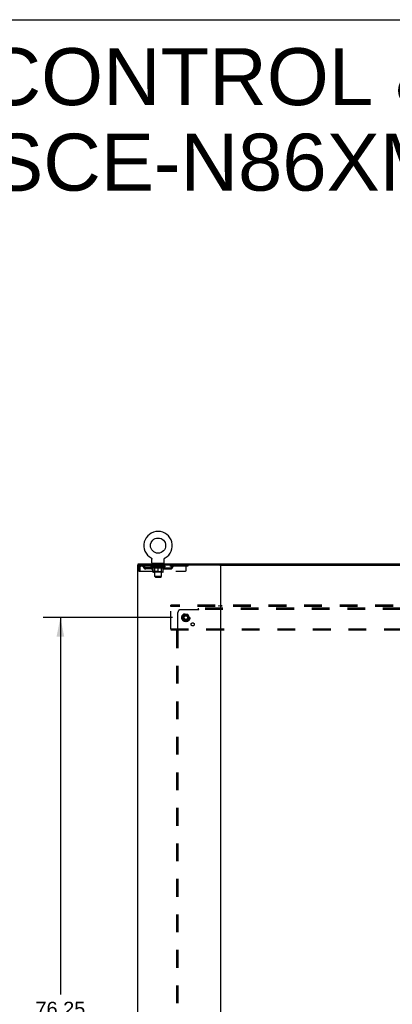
# Model space of a CAD drawing. Header units: inches. Extents: x 0 to 293, y 0 to 190.
# Tile 67 of 68: x 199 to 233, y 100 to 190. Entities that reach past the tile are written whole.
import ezdxf

# ---------------------------------------------------------------- set-up
doc = ezdxf.new("R2010")
doc.units = ezdxf.units.IN
doc.header["$LTSCALE"] = 16.12069
doc.header["$MEASUREMENT"] = 0
doc.linetypes.add('DOT', pattern=[0.2, 0.1, -0.1])
doc.linetypes.add('HIDDEN', pattern=[0.2, 0.1, -0.1])
doc.layers.get('0').update_dxf_attribs({"linetype": 'CONTINUOUS'})
for name, color, linetype in [('DEFAULT_2', 8, 'HIDDEN'), ('DIMENSIONS', 7, 'CONTINUOUS'), ('SUBPANEL', 7, 'CONTINUOUS')]:
    doc.layers.add(name, color=color, linetype=linetype)
doc.styles.get("Standard").update_dxf_attribs({"font": 'arial.ttf'})
doc.dimstyles.new('DIMSTYLE_1', dxfattribs={"dimtxt": 1.293103, "dimasz": 1.724138, "dimexe": 0.09, "dimexo": 0.07, "dimgap": 0.0375, "dimtad": 0, "dimtih": 1, "dimtoh": 1, "dimzin": 4, "dimdsep": 46, "dimtxsty": 'Standard', "dimblk": '_FILLED', "dimblk1": '_FILLED', "dimblk2": '_FILLED', "dimcen": 0.09, "dimadec": 3, "dimazin": 1, "dimtfac": 1, "dimtdec": 3, "dimtofl": 0, "dimtmove": 0, "dimatfit": 3, "dimldrblk": '_FILLED', "dimfxl": 0, "dimtolj": 1, "dimtzin": 4, "dimarcsym": 0})

# ---------------------------------------------------------------- blocks, each defined once
blk = doc.blocks.new('_FILLED')
at = {"color": 0, "linetype": 'ByBlock'}
blk.add_solid([(0, 0), (-1, 0.2), (-1, -0.2)], dxfattribs=at)
blk = doc.blocks.new('*D4')
at = {"layer": 'DIMENSIONS', "color": 2, "linetype": 'Continuous'}
for p, q in [((213.031, 135.384), (201.31, 135.384)), ((202.861, 135.384), (202.861, 101.16)), ((202.861, 59.134), (202.861, 98.574)), ((213.031, 59.134), (201.31, 59.134))]:
    blk.add_line(p, q, dxfattribs=at)
at = {"layer": 'DIMENSIONS', "color": 2, "linetype": 'Continuous', "xscale": 1.724137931, "yscale": 1.724137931, "zscale": 1.724137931}
for p, rotation in [((202.861, 135.384), 90), ((202.861, 59.134), 270)]:
    blk.add_blockref('_FILLED', p, dxfattribs=dict(at, rotation=rotation))
at = {"layer": 'DIMENSIONS', "color": 2, "linetype": 'Continuous', "insert": (202.861, 100.514), "char_height": 1.2931, "width": 4.51865, "attachment_point": 2, "line_spacing_factor": 0.9}
blk.add_mtext('76.25', dxfattribs=at)

msp = doc.modelspace()

# ---------------------------------------------------------------- linework, layer by layer
at = {"color": 7, "linetype": 'Continuous'}
for p, q in [((0, 189.655), (293.103, 189.655)), ((211.082, 140.797), (211.082, 140.797)), ((211.082, 140.797), (211.086, 140.795)), ((211.085, 140.796), (211.083, 140.797)), ((211.086, 140.795), (211.091, 140.792)), ((211.091, 140.792), (211.095, 140.789)), ((211.095, 140.789), (211.099, 140.786)), ((211.099, 140.786), (211.103, 140.783)), ((211.103, 140.783), (211.107, 140.78)), ((211.107, 140.78), (211.11, 140.776)), ((211.11, 140.776), (211.114, 140.773)), ((211.114, 140.773), (211.118, 140.769)), ((211.117, 140.769), (211.121, 140.765)), ((211.121, 140.765), (211.124, 140.761)), ((211.124, 140.761), (211.127, 140.757)), ((211.127, 140.757), (211.13, 140.753)), ((211.13, 140.753), (211.133, 140.749)), ((211.133, 140.749), (211.135, 140.744)), ((211.135, 140.744), (211.138, 140.74)), ((211.138, 140.74), (211.14, 140.735)), ((211.14, 140.735), (211.142, 140.731)), ((211.142, 140.731), (211.144, 140.726)), ((211.144, 140.726), (211.146, 140.721)), ((211.146, 140.721), (211.148, 140.717)), ((211.148, 140.717), (211.149, 140.712)), ((211.149, 140.712), (211.151, 140.707)), ((211.151, 140.707), (211.152, 140.702)), ((211.152, 140.702), (211.153, 140.697)), ((211.153, 140.697), (211.153, 140.692)), ((211.155, 140.677), (211.155, 140.672)), ((211.155, 140.358), (211.155, 140.672)), ((212.28, 140.358), (212.28, 140.672)), ((212.281, 140.692), (212.282, 140.697)), ((212.281, 140.687), (212.281, 140.692)), ((212.282, 140.697), (212.283, 140.702)), ((212.283, 140.702), (212.284, 140.707)), ((212.284, 140.707), (212.285, 140.712)), ((212.285, 140.712), (212.287, 140.717)), ((212.287, 140.717), (212.288, 140.721)), ((212.288, 140.721), (212.29, 140.726)), ((212.29, 140.726), (212.292, 140.731)), ((212.292, 140.731), (212.294, 140.735)), ((212.294, 140.735), (212.297, 140.74)), ((212.297, 140.74), (212.299, 140.744)), ((212.299, 140.744), (212.302, 140.749)), ((212.302, 140.749), (212.305, 140.753)), ((212.305, 140.753), (212.308, 140.757)), ((212.307, 140.757), (212.311, 140.761)), ((212.311, 140.761), (212.314, 140.765)), ((212.314, 140.765), (212.317, 140.769)), ((212.317, 140.769), (212.321, 140.773)), ((212.321, 140.773), (212.324, 140.776)), ((212.324, 140.776), (212.328, 140.78)), ((212.328, 140.78), (212.332, 140.783)), ((212.332, 140.783), (212.336, 140.786)), ((212.336, 140.786), (212.34, 140.789)), ((212.34, 140.789), (212.344, 140.792)), ((212.344, 140.792), (212.348, 140.795)), ((212.344, 140.792), (212.345, 140.793)), ((212.348, 140.795), (212.353, 140.797)), ((212.351, 140.797), (212.35, 140.796)), ((212.353, 140.797), (212.353, 140.797)), ((209.915, 140.155), (209.915, 140.259)), ((211.217, 140.289), (211.217, 140.259)), ((212.217, 140.289), (211.217, 140.289)), ((212.217, 140.289), (212.217, 140.259)), ((217.304, 140.155), (280.172, 140.155))]:
    msp.add_line(p, q, dxfattribs=at)
at = {"color": 3, "linetype": 'Continuous'}
for p, q in [((209.863, 140.155), (209.863, 54.363)), ((217.304, 140.155), (209.863, 140.155)), ((209.915, 140.259), (287.561, 140.259)), ((217.363, 140.155), (217.363, 54.363))]:
    msp.add_line(p, q, dxfattribs=at)
at = {"color": 7, "linetype": 'Continuous'}
for points in [[(211.153, 140.692), (211.154, 140.687), (211.155, 140.682), (211.155, 140.677)], [(212.28, 140.672), (212.28, 140.677), (212.28, 140.682), (212.281, 140.687)], [(212.28, 140.672), (212.28, 140.677), (212.28, 140.682)]]:
    msp.add_lwpolyline(points, dxfattribs=at)
msp.add_circle((211.717, 141.917), 0.688, dxfattribs=at)
for centre, radius, start, end in [((211.717, 141.917), 1.288, 299.50527, 240.49473), ((211.224, 140.358), 0.069, 180, 265), ((212.211, 140.358), 0.069, 275, 360)]:
    msp.add_arc(centre, radius, start, end, dxfattribs=at)
at = {"layer": 'DEFAULT_2', "color": 8, "linetype": 'HIDDEN'}
for p, q in [((211.089, 140.793), (211.091, 140.792)), ((209.967, 139.988), (209.967, 139.593)), ((209.967, 139.988), (210.071, 139.988)), ((209.967, 139.593), (210.071, 139.593)), ((210.071, 139.988), (210.071, 139.593)), ((210.101, 139.593), (210.101, 139.988)), ((210.101, 139.593), (214.155, 139.593)), ((210.134, 140.155), (210.134, 140.051)), ((214.405, 140.051), (210.134, 140.051)), ((210.603, 139.8), (210.603, 139.904)), ((211.086, 139.904), (210.603, 139.904)), ((211.086, 139.8), (210.603, 139.8)), ((210.853, 139.8), (210.853, 139.904)), ((211.084, 140.004), (211.084, 140.051)), ((211.243, 139.893), (211.084, 140.004)), ((212.351, 140.004), (211.084, 140.004)), ((211.094, 140.045), (211.094, 140.051)), ((211.102, 140.041), (211.102, 140.045)), ((211.102, 140.041), (212.332, 140.041)), ((211.111, 140.041), (211.111, 140.045)), ((211.112, 140.041), (211.112, 140.045)), ((211.122, 140.045), (211.122, 140.051)), ((211.139, 140.041), (211.139, 140.045)), ((211.14, 140.041), (211.14, 140.045)), ((211.169, 140.045), (211.169, 140.051)), ((211.183, 140.041), (211.183, 140.045)), ((211.186, 140.041), (211.186, 140.045)), ((211.39, 140.044), (211.189, 140.044)), ((211.232, 140.045), (211.232, 140.051)), ((211.234, 140.041), (211.234, 140.044)), ((211.234, 140.041), (211.234, 140.044)), ((211.237, 140.041), (211.237, 140.044)), ((211.243, 139.893), (211.254, 139.893)), ((211.244, 140.041), (211.244, 140.045)), ((211.245, 140.041), (211.245, 140.044)), ((211.248, 140.041), (211.248, 140.045)), ((211.251, 140.041), (211.251, 140.045)), ((211.254, 139.53), (211.254, 139.936)), ((211.256, 140.041), (211.256, 140.044)), ((211.27, 140.041), (211.27, 140.044)), ((211.28, 140.051), (211.28, 140.155)), ((211.288, 140.041), (211.288, 140.047)), ((211.288, 140.041), (211.288, 140.044)), ((212.144, 139.493), (211.291, 139.493)), ((211.309, 140.041), (211.309, 140.044)), ((211.31, 140.045), (211.31, 140.051)), ((211.314, 140.289), (211.314, 140.259)), ((211.32, 140.041), (211.32, 140.045)), ((211.324, 140.041), (211.324, 140.045)), ((211.333, 140.041), (211.333, 140.044)), ((211.345, 140.041), (211.345, 140.048)), ((211.352, 140.199), (211.352, 140.279)), ((211.36, 140.041), (211.36, 140.044)), ((211.422, 140.189), (211.362, 140.189)), ((211.363, 140.041), (211.363, 140.044)), ((211.405, 139.533), (211.365, 139.493)), ((211.39, 140.041), (211.39, 140.044)), ((211.457, 140.044), (211.395, 140.044)), ((211.396, 139.893), (211.576, 139.893)), ((211.401, 140.045), (211.401, 140.051)), ((211.405, 139.533), (211.405, 140.001)), ((212.03, 139.533), (211.405, 139.533)), ((211.408, 140.041), (211.408, 140.045)), ((211.412, 140.041), (211.412, 140.045)), ((211.417, 139.108), (211.417, 140.179)), ((211.418, 140.041), (211.418, 140.05)), ((211.422, 140.041), (211.422, 140.044)), ((211.433, 140.041), (211.433, 140.044)), ((211.457, 140.041), (211.457, 140.044)), ((211.532, 140.044), (211.473, 140.044)), ((211.493, 140.041), (211.493, 140.044)), ((211.501, 140.045), (211.501, 140.051)), ((211.504, 140.041), (211.504, 140.045)), ((211.507, 140.041), (211.507, 140.051)), ((211.51, 140.041), (211.51, 140.045)), ((211.517, 140.041), (211.517, 140.045)), ((211.532, 140.041), (211.532, 140.044)), ((211.613, 140.044), (211.558, 140.044)), ((211.571, 140.041), (211.571, 140.044)), ((211.603, 140.044), (211.68, 140.049)), ((211.607, 140.045), (211.607, 140.051)), ((211.608, 140.051), (211.607, 140.051)), ((211.608, 140.045), (211.608, 140.051)), ((211.608, 140.041), (211.608, 140.045)), ((211.612, 140.041), (211.612, 140.045)), ((211.613, 140.041), (211.613, 140.045)), ((211.613, 140.041), (211.613, 140.044)), ((211.648, 140.044), (211.713, 140.044)), ((211.654, 140.041), (211.654, 140.044)), ((211.659, 140.044), (211.659, 140.048)), ((211.68, 140.044), (211.68, 140.049)), ((211.697, 140.041), (211.697, 140.044)), ((211.715, 140.045), (211.715, 140.045)), ((211.715, 140.041), (211.715, 140.045)), ((211.715, 140.041), (211.715, 140.045)), ((211.717, 140.045), (211.717, 140.051)), ((211.717, 140.051), (211.832, 140.044)), ((211.717, 139.493), (211.717, 139.937)), ((211.72, 140.041), (211.72, 140.045)), ((211.72, 140.041), (211.72, 140.045)), ((211.72, 140.045), (211.72, 140.045)), ((211.738, 140.041), (211.738, 140.044)), ((211.738, 140.044), (211.786, 140.044)), ((211.781, 140.041), (211.781, 140.044)), ((211.821, 140.041), (211.821, 140.045)), ((211.822, 140.041), (211.822, 140.044)), ((211.822, 140.044), (211.876, 140.044)), ((211.823, 140.041), (211.823, 140.045)), ((211.827, 140.045), (211.827, 140.051)), ((211.827, 140.045), (211.827, 140.051)), ((211.827, 140.051), (211.827, 140.051)), ((211.827, 140.041), (211.827, 140.045)), ((211.859, 139.893), (212.038, 139.893)), ((211.863, 140.041), (211.863, 140.044)), ((211.902, 140.041), (211.902, 140.044)), ((211.902, 140.044), (211.962, 140.044)), ((211.918, 140.041), (211.918, 140.045)), ((211.925, 140.041), (211.925, 140.045)), ((211.928, 140.041), (211.928, 140.051)), ((211.93, 140.041), (211.93, 140.045)), ((211.934, 140.045), (211.934, 140.051)), ((211.941, 140.041), (211.941, 140.044)), ((211.977, 140.041), (211.977, 140.044)), ((211.977, 140.044), (212.039, 140.044)), ((212.001, 140.041), (212.001, 140.044)), ((212.072, 140.189), (212.012, 140.189)), ((212.012, 140.041), (212.012, 140.044)), ((212.016, 140.041), (212.016, 140.05)), ((212.017, 139.108), (212.017, 140.179)), ((212.022, 140.041), (212.022, 140.045)), ((212.027, 140.041), (212.027, 140.045)), ((212.03, 139.533), (212.03, 140.001)), ((212.03, 139.533), (212.07, 139.493)), ((212.034, 140.045), (212.034, 140.051)), ((212.044, 140.041), (212.044, 140.044)), ((212.044, 140.044), (212.246, 140.044)), ((212.071, 140.041), (212.071, 140.044)), ((212.075, 140.041), (212.075, 140.044)), ((212.082, 140.199), (212.082, 140.279)), ((212.09, 140.041), (212.09, 140.048)), ((212.101, 140.041), (212.101, 140.044)), ((212.111, 140.041), (212.111, 140.045)), ((212.115, 140.041), (212.115, 140.045)), ((212.12, 140.289), (212.12, 140.259)), ((212.124, 140.045), (212.124, 140.051)), ((212.126, 140.041), (212.126, 140.044)), ((212.146, 140.041), (212.146, 140.047)), ((212.147, 140.041), (212.147, 140.044)), ((212.155, 140.051), (212.155, 140.155)), ((212.165, 140.041), (212.165, 140.044)), ((212.179, 140.041), (212.179, 140.044)), ((212.181, 139.53), (212.181, 139.936)), ((212.181, 139.893), (212.191, 139.893)), ((212.183, 140.041), (212.183, 140.045)), ((212.187, 140.041), (212.187, 140.045)), ((212.19, 140.041), (212.19, 140.045)), ((212.19, 140.041), (212.19, 140.044)), ((212.191, 139.893), (212.351, 140.004)), ((212.197, 140.041), (212.197, 140.044)), ((212.2, 140.041), (212.2, 140.044)), ((212.201, 140.041), (212.201, 140.044)), ((212.202, 140.045), (212.202, 140.051)), ((212.249, 140.041), (212.249, 140.045)), ((212.251, 140.041), (212.251, 140.045)), ((212.266, 140.045), (212.266, 140.051)), ((212.294, 140.041), (212.294, 140.045)), ((212.296, 140.041), (212.296, 140.045)), ((212.312, 140.045), (212.312, 140.051)), ((212.323, 140.041), (212.323, 140.045)), ((212.323, 140.041), (212.323, 140.045)), ((212.332, 140.041), (212.332, 140.045)), ((212.341, 140.045), (212.341, 140.051)), ((212.349, 139.904), (212.832, 139.904)), ((212.349, 139.8), (212.832, 139.8)), ((212.351, 140.004), (212.351, 140.051)), ((212.582, 139.8), (212.582, 139.904)), ((212.832, 139.8), (212.832, 139.904)), ((213.305, 140.155), (213.305, 140.051)), ((214.28, 139.718), (214.28, 140.155)), ((214.405, 140.155), (214.405, 140.051)), ((211.486, 139.039), (211.417, 139.108)), ((212.017, 139.108), (211.417, 139.108)), ((211.486, 139.039), (211.948, 139.039)), ((211.948, 139.039), (212.017, 139.108)), ((212.863, 136.405), (212.863, 136.509)), ((284.613, 136.509), (212.863, 136.509)), ((212.863, 134.363), (212.863, 136.405)), ((284.613, 136.405), (212.863, 136.405)), ((217.213, 136.509), (217.213, 136.405)), ((217.513, 136.405), (217.513, 136.509)), ((214.075, 135.657), (213.921, 135.389)), ((213.921, 135.379), (214.075, 135.112)), ((214.393, 135.662), (214.084, 135.662)), ((214.393, 135.107), (214.084, 135.107)), ((214.556, 135.389), (214.401, 135.657)), ((214.401, 135.112), (214.556, 135.379)), ((212.863, 134.363), (212.863, 134.259)), ((212.863, 134.363), (284.613, 134.363)), ((212.863, 134.259), (284.613, 134.259)), ((217.213, 134.363), (217.213, 134.259)), ((217.513, 134.363), (217.513, 134.259))]:
    msp.add_line(p, q, dxfattribs=at)
for points in [[(210.134, 140.155), (210.132, 140.154), (210.13, 140.151), (210.127, 140.146), (210.125, 140.139), (210.123, 140.13), (210.12, 140.119), (210.118, 140.106), (210.115, 140.092), (210.113, 140.077), (210.111, 140.061), (210.108, 140.043), (210.106, 140.025), (210.104, 140.007), (210.101, 139.988)], [(210.134, 140.051), (210.132, 140.051), (210.13, 140.05), (210.127, 140.048), (210.125, 140.045), (210.123, 140.042), (210.12, 140.037), (210.118, 140.033), (210.115, 140.027), (210.113, 140.022), (210.111, 140.016), (210.108, 140.009), (210.106, 140.002), (210.101, 139.988)], [(211.404, 139.893), (211.379, 139.897), (211.354, 139.903), (211.33, 139.91), (211.305, 139.918), (211.279, 139.926), (211.254, 139.936)], [(211.254, 139.935), (211.278, 139.926), (211.302, 139.917), (211.326, 139.91), (211.35, 139.903), (211.373, 139.898), (211.396, 139.893)], [(211.717, 139.937), (211.691, 139.927), (211.666, 139.918), (211.641, 139.91), (211.616, 139.903), (211.591, 139.897), (211.566, 139.893)], [(211.576, 139.893), (211.599, 139.898), (211.623, 139.903), (211.646, 139.91), (211.669, 139.917), (211.693, 139.926), (211.717, 139.935)], [(211.868, 139.893), (211.843, 139.897), (211.819, 139.903), (211.794, 139.91), (211.769, 139.918), (211.743, 139.927), (211.717, 139.937)], [(211.717, 139.935), (211.742, 139.926), (211.766, 139.917), (211.789, 139.91), (211.812, 139.903), (211.836, 139.897), (211.859, 139.893)], [(212.181, 139.936), (212.155, 139.926), (212.13, 139.917), (212.105, 139.91), (212.08, 139.903), (212.055, 139.897), (212.031, 139.893)], [(212.038, 139.893), (212.062, 139.898), (212.085, 139.903), (212.109, 139.91), (212.133, 139.917), (212.157, 139.926), (212.181, 139.935)]]:
    msp.add_lwpolyline(points, dxfattribs=at)
for radius in [0.372, 0.356, 0.312, 0.204, 0.188, 0.183, 0.165]:
    msp.add_circle((214.238, 135.384), radius, dxfattribs=at)
at = {"layer": 'DEFAULT_2', "color": 8, "linetype": 'DOT'}
msp.add_circle((214.238, 135.384), 0.17, dxfattribs=at)
at = {"layer": 'DEFAULT_2', "color": 8, "linetype": 'HIDDEN'}
for centre, radius, start, end in [((210.134, 139.988), 0.167, 90, 180), ((210.134, 139.988), 0.063, 90, 180), ((210.314, 139.988), 0.167, 8.07163, 90), ((210.314, 139.989), 0.0625, 7.98631, 90), ((210.603, 140.029), 0.229, 187.98631, 270), ((210.603, 140.029), 0.125, 188.07163, 270), ((211.086, 140.029), 0.125, 270, 351.92837), ((211.086, 140.029), 0.229, 270, 352.01369), ((211.375, 139.988), 0.167, 90, 171.92837), ((211.224, 140.358), 0.069, 265, 270), ((211.291, 139.53), 0.0371, 180, 270), ((211.374, 139.989), 0.0625, 90, 172.01369), ((211.342, 140.279), 0.01, 0, 90), ((211.362, 140.199), 0.01, 180, 270), ((211.365, 140.001), 0.0398, 0, 90), ((211.407, 140.179), 0.01, 0, 90), ((212.027, 140.179), 0.01, 90, 180), ((212.07, 140.001), 0.0398, 90, 180), ((212.06, 139.988), 0.167, 8.07163, 90), ((212.06, 139.989), 0.0625, 7.98631, 90), ((212.072, 140.199), 0.01, 270, 360), ((212.092, 140.279), 0.01, 90, 180), ((212.349, 140.029), 0.229, 187.98631, 270), ((212.144, 139.53), 0.0371, 270, 360), ((212.211, 140.358), 0.069, 270, 275), ((212.349, 140.029), 0.125, 188.07163, 270), ((212.832, 140.029), 0.125, 270, 351.92837), ((212.832, 140.029), 0.229, 270, 352.01369), ((213.121, 139.988), 0.167, 90, 171.92837), ((213.121, 139.989), 0.0625, 90, 172.01369), ((214.155, 139.718), 0.125, 270, 360), ((213.929, 135.384), 0.01, 150.01268, 209.98829), ((214.084, 135.652), 0.01, 90.01235, 149.98915), ((214.084, 135.117), 0.01, 210.01204, 269.98872), ((214.393, 135.652), 0.01, 30.01204, 89.98872), ((214.393, 135.117), 0.01, 270.01235, 329.98915), ((214.547, 135.384), 0.01, 330.01268, 29.98829)]:
    msp.add_arc(centre, radius, start, end, dxfattribs=at)
for centre, major_axis, ratio, start_param, end_param in [((211.717, 140.051), (0.633, 0.007), 0.05963, 2.96643, 3.140963), ((211.064, 140.039), (0.198, 0), 0.060556, 0.430652, 1.470503), ((211.717, 140.051), (0.633, 0), 0.060556, -3.141593, -2.96706), ((211.064, 140.033), (0.198, 0.002), 0.05963, 1.376596, 1.469874), ((211.717, 140.051), (0.633, 0.013), 0.05688, 2.791345, 2.965878), ((211.04, 140.039), (0.198, 0.002), 0.05963, 0.25549, 1.295341), ((211.108, 140.039), (0.198, -0.002), 0.05963, 0.605815, 1.645666), ((211.717, 140.051), (0.633, -0.007), 0.05963, -2.96643, -2.791898), ((211.108, 140.033), (0.198, 0), 0.060556, 1.551758, 1.645036), ((211.04, 140.033), (0.198, 0.004), 0.05688, 1.20151, 1.294789), ((211.11, 140.035), (0.164, 0.002), 0.05963, 1.065228, 1.614276), ((211.09, 140.035), (0.164, 0.003), 0.05688, 0.890143, 1.43919), ((211.148, 140.035), (0.164, 0), 0.060556, 1.240391, 1.789438), ((211.717, 140.051), (0.633, 0.019), 0.052395, 2.616403, 2.790936), ((211.036, 140.039), (0.198, 0.004), 0.05688, 0.080405, 1.120256), ((211.171, 140.039), (0.198, -0.004), 0.05688, 0.7809, 1.820751), ((211.717, 140.051), (0.633, -0.013), 0.05688, -2.791345, -2.616812), ((211.171, 140.033), (0.198, -0.002), 0.05963, 1.72692, 1.820198), ((211.036, 140.033), (0.198, 0.006), 0.052395, 1.026568, 1.119847), ((211.089, 140.035), (0.164, 0.005), 0.052395, 0.715201, 1.264248), ((211.203, 140.035), (0.164, -0.002), 0.05963, 1.415553, 1.9646), ((211.717, 140.051), (0.633, 0.025), 0.046319, 2.441654, 2.616187), ((211.25, 140.039), (0.198, -0.006), 0.052395, 0.955842, 1.995693), ((211.717, 140.051), (0.633, -0.019), 0.052395, -2.616403, -2.44187), ((211.053, 140.039), (0.198, 0.006), 0.052395, -0.094537, 0.945314), ((211.25, 140.033), (0.198, -0.004), 0.05688, 1.902006, 1.995284), ((211.053, 140.033), (0.198, 0.008), 0.046319, 0.851819, 0.945098), ((211.108, 140.035), (0.164, 0.006), 0.046319, 0.540452, 1.089499), ((211.274, 140.035), (0.164, -0.003), 0.05688, 1.590638, 2.139686), ((211.717, 140.051), (0.633, 0.029), 0.038841, 2.267123, 2.441656), ((211.344, 140.039), (0.198, -0.008), 0.046319, 1.130591, 2.170442), ((211.09, 140.039), (0.198, 0.008), 0.046319, -0.269286, 0.770565), ((211.717, 140.051), (0.633, -0.025), 0.046319, -2.441654, -2.267121), ((211.344, 140.033), (0.198, -0.006), 0.052395, 2.076947, 2.170226), ((211.09, 140.033), (0.198, 0.009), 0.038841, 0.677289, 0.770567), ((211.145, 140.035), (0.164, 0.008), 0.038841, 0.365921, 0.914969), ((211.359, 140.035), (0.164, -0.005), 0.052395, 1.76558, 2.314627), ((211.717, 140.051), (0.633, 0.033), 0.030195, 2.09281, 2.267343), ((211.449, 140.039), (0.198, -0.009), 0.038841, 1.305122, 2.344973), ((211.147, 140.039), (0.198, 0.009), 0.038841, -0.443817, 0.596034), ((211.717, 140.051), (0.633, -0.029), 0.038841, -2.267123, -2.092591), ((211.449, 140.033), (0.198, -0.008), 0.046319, 2.251696, 2.344975), ((211.147, 140.033), (0.198, 0.01), 0.030195, 0.502975, 0.596254), ((211.199, 140.035), (0.164, 0.009), 0.030195, 0.191608, 0.740655), ((211.454, 140.035), (0.164, -0.006), 0.046319, 1.940329, 2.489376), ((211.22, 140.039), (0.198, 0.01), 0.030195, -0.61813, 0.421721), ((211.717, 140.051), (0.633, 0.036), 0.020645, 1.918687, 2.09322), ((211.562, 140.039), (0.198, -0.01), 0.030195, 1.479435, 2.519286), ((211.717, 140.051), (0.633, -0.033), 0.030195, -2.09281, -1.918277), ((211.562, 140.033), (0.198, -0.009), 0.038841, 2.426227, 2.519505), ((211.22, 140.033), (0.198, 0.011), 0.020645, 0.328852, 0.422131), ((211.269, 140.035), (0.164, 0.009), 0.020645, 0.017485, 0.566532), ((211.558, 140.035), (0.164, -0.008), 0.038841, 2.11486, 2.663907), ((211.309, 140.039), (0.198, 0.011), 0.020645, -0.792253, 0.247598), ((211.717, 140.051), (0.633, 0.038), 0.010478, 1.744704, 1.919237), ((211.679, 140.039), (0.198, -0.011), 0.020645, 1.653558, 2.693409), ((211.717, 140.051), (0.633, -0.036), 0.020645, -1.918687, -1.744154), ((211.679, 140.033), (0.198, -0.01), 0.030195, 2.60054, 2.693819), ((211.309, 140.033), (0.198, 0.012), 0.010478, 0.154869, 0.248148), ((211.353, 140.035), (0.164, 0.01), 0.010478, 6.126688, 6.675735), ((211.666, 140.035), (0.164, -0.009), 0.030195, 2.289173, 2.83822), ((211.41, 140.039), (0.198, 0.012), 0.010478, -0.966236, -0.000846), ((211.798, 140.039), (0.198, -0.012), 0.010478, 1.827541, 2.867392), ((211.717, 140.051), (0.633, -0.038), 0.010478, -1.744704, -1.570171), ((211.798, 140.033), (0.198, -0.011), 0.020645, 2.774664, 2.867942), ((211.776, 140.035), (0.164, -0.009), 0.020645, 2.463296, 3.012344), ((211.637, 140.039), (0.198, 0.012), 0.010478, 0.274201, 1.314052), ((211.551, 140.035), (0.164, 0.01), 0.010478, -0.000298, 0.504314), ((211.52, 140.033), (0.198, 0.012), 0.010478, 0.192946, 0.399283), ((211.717, 140.051), (0.633, 0.038), 0.010478, -1.578586, -1.396888), ((211.914, 140.033), (0.198, -0.012), 0.010478, 2.948646, 3.041925), ((211.884, 140.035), (0.164, -0.01), 0.010478, 2.637279, 3.142076), ((211.755, 140.039), (0.198, 0.011), 0.020645, 0.448184, 1.488034), ((211.659, 140.035), (0.164, 0.009), 0.020645, 0.129249, 0.678296), ((211.637, 140.033), (0.198, 0.011), 0.020645, 0.273651, 0.366929), ((211.717, 140.051), (0.633, 0.036), 0.020645, -1.397439, -1.222906), ((212.025, 140.039), (0.198, -0.012), 0.010478, -3.140747, -2.175357), ((211.717, 140.051), (0.633, -0.038), 0.010478, 1.222355, 1.396888), ((211.873, 140.039), (0.198, 0.01), 0.030195, 0.622307, 1.662158), ((211.768, 140.035), (0.164, 0.009), 0.030195, 0.303372, 0.852419), ((212.082, 140.035), (0.164, -0.01), 0.010478, 2.749043, 3.29809), ((212.126, 140.039), (0.198, -0.011), 0.020645, 2.893995, 3.933846), ((211.755, 140.033), (0.198, 0.01), 0.030195, 0.447774, 0.541052), ((212.126, 140.033), (0.198, -0.012), 0.010478, 2.893445, 2.986723), ((211.717, 140.051), (0.633, 0.033), 0.030195, -1.223315, -1.048783), ((211.717, 140.051), (0.633, -0.036), 0.020645, 1.048373, 1.222906), ((211.986, 140.039), (0.198, 0.009), 0.038841, 0.79662, 1.836471), ((211.877, 140.035), (0.164, 0.008), 0.038841, 0.477686, 1.026733), ((212.166, 140.035), (0.164, -0.009), 0.020645, 2.57506, 3.124108), ((212.215, 140.039), (0.198, -0.01), 0.030195, 2.719872, 3.759723), ((212.091, 140.039), (0.198, 0.008), 0.046319, 0.971151, 2.011002), ((211.873, 140.033), (0.198, 0.009), 0.038841, 0.622087, 0.715366), ((212.215, 140.033), (0.198, -0.011), 0.020645, 2.719462, 2.812741), ((211.717, 140.051), (0.633, 0.029), 0.038841, -1.049002, -0.874469), ((211.717, 140.051), (0.633, -0.033), 0.030195, 0.87425, 1.048783), ((211.98, 140.035), (0.164, 0.006), 0.046319, 0.652216, 1.201263), ((212.184, 140.039), (0.198, 0.006), 0.052395, 1.1459, 2.185751), ((212.236, 140.035), (0.164, -0.009), 0.030195, 2.400937, 2.949985), ((212.288, 140.039), (0.198, -0.009), 0.038841, 2.545558, 3.585409), ((212.076, 140.035), (0.164, 0.005), 0.052395, 0.826965, 1.376012), ((211.986, 140.033), (0.198, 0.008), 0.046319, 0.796618, 0.889896), ((212.288, 140.033), (0.198, -0.01), 0.030195, 2.545339, 2.638617), ((212.264, 140.039), (0.198, 0.004), 0.05688, 1.320842, 2.360692), ((211.717, 140.051), (0.633, 0.025), 0.046319, -0.874471, -0.699939), ((211.717, 140.051), (0.633, -0.029), 0.038841, 0.699936, 0.874469), ((212.344, 140.039), (0.198, -0.008), 0.046319, 2.371028, 3.410879), ((212.29, 140.035), (0.164, -0.008), 0.038841, 2.226624, 2.775671), ((212.326, 140.039), (0.198, 0.002), 0.05963, 1.495927, 2.535778), ((212.16, 140.035), (0.164, 0.003), 0.05688, 1.001907, 1.550954), ((212.382, 140.039), (0.198, -0.006), 0.052395, 2.196279, 3.23613), ((212.327, 140.035), (0.164, -0.006), 0.046319, 2.052093, 2.601141), ((212.091, 140.033), (0.198, 0.006), 0.052395, 0.971367, 1.064645), ((212.37, 140.039), (0.198, 0), 0.060556, 1.671089, 2.71094), ((212.344, 140.033), (0.198, -0.009), 0.038841, 2.371026, 2.464304), ((212.398, 140.039), (0.198, -0.004), 0.05688, 2.021337, 3.061188), ((211.717, 140.051), (0.633, 0.019), 0.052395, -0.699723, -0.52519), ((211.717, 140.051), (0.633, -0.025), 0.046319, 0.525406, 0.699939), ((212.395, 140.039), (0.198, -0.002), 0.05963, 1.846251, 2.886102), ((212.231, 140.035), (0.164, 0.002), 0.05963, 1.176993, 1.72604), ((212.345, 140.035), (0.164, -0.005), 0.052395, 1.877344, 2.426392), ((212.287, 140.035), (0.164, 0), 0.060556, 1.352155, 1.901202), ((212.345, 140.035), (0.164, -0.003), 0.05688, 1.702402, 2.25145), ((212.325, 140.035), (0.164, -0.002), 0.05963, 1.527317, 2.076364), ((212.184, 140.033), (0.198, 0.004), 0.05688, 1.146309, 1.239587), ((212.382, 140.033), (0.198, -0.008), 0.046319, 2.196495, 2.289773), ((211.717, 140.051), (0.633, 0.013), 0.05688, -0.524781, -0.350248), ((211.717, 140.051), (0.633, -0.019), 0.052395, 0.350657, 0.52519), ((212.264, 140.033), (0.198, 0.002), 0.05963, 1.321394, 1.414673), ((212.398, 140.033), (0.198, -0.006), 0.052395, 2.021746, 2.115024), ((211.717, 140.051), (0.633, 0.007), 0.05963, -0.349695, -0.175162), ((211.717, 140.051), (0.633, -0.013), 0.05688, 0.175715, 0.350248), ((212.326, 140.033), (0.198, 0), 0.060556, 1.496556, 1.589835), ((212.395, 140.033), (0.198, -0.004), 0.05688, 1.846804, 1.940083), ((212.37, 140.033), (0.198, -0.002), 0.05963, 1.671719, 1.764997), ((211.717, 140.051), (0.633, 0), 0.060556, -0.174533, 0), ((211.717, 140.051), (0.633, -0.007), 0.05963, 0.000629, 0.175162)]:
    msp.add_ellipse(centre, major_axis=major_axis, ratio=ratio, start_param=start_param, end_param=end_param, dxfattribs=at)
at = {"layer": 'SUBPANEL', "color": 8, "linetype": 'HIDDEN'}
for p, q in [((213.52, 134.263), (213.52, 135.853)), ((213.77, 136.103), (215.359, 136.103)), ((215.378, 136.122), (215.37, 136.115)), ((215.395, 136.062), (215.395, 136.228)), ((282.082, 136.228), (215.395, 136.228)), ((282.082, 136.103), (215.395, 136.103)), ((219.52, 136.103), (219.52, 136.228)), ((213.395, 134.228), (213.395, 60.29)), ((213.395, 134.228), (213.56, 134.228)), ((213.52, 134.228), (213.52, 60.29)), ((213.52, 130.103), (213.395, 130.103))]:
    msp.add_line(p, q, dxfattribs=at)
for points in [[(215.37, 136.115), (215.368, 136.113), (215.366, 136.11), (215.364, 136.108), (215.363, 136.106), (215.361, 136.105), (215.359, 136.103)], [(215.369, 136.089), (215.367, 136.092), (215.366, 136.094), (215.364, 136.097), (215.362, 136.099), (215.361, 136.101), (215.359, 136.103)], [(215.395, 136.062), (215.393, 136.063), (215.391, 136.064), (215.389, 136.065), (215.387, 136.066), (215.386, 136.067), (215.384, 136.068), (215.382, 136.07), (215.38, 136.072), (215.379, 136.073), (215.378, 136.075), (215.376, 136.077), (215.375, 136.08), (215.373, 136.082), (215.372, 136.084), (215.369, 136.089)], [(215.395, 136.141), (215.393, 136.139), (215.391, 136.137), (215.389, 136.134), (215.388, 136.132), (215.386, 136.13), (215.384, 136.128), (215.383, 136.127), (215.381, 136.125), (215.379, 136.123), (215.378, 136.122)], [(213.481, 134.228), (213.483, 134.23), (213.486, 134.231), (213.488, 134.233), (213.49, 134.235), (213.492, 134.237), (213.494, 134.238), (213.496, 134.24), (213.498, 134.242), (213.499, 134.243), (213.501, 134.245), (213.506, 134.25)], [(213.506, 134.25), (213.508, 134.252), (213.51, 134.254), (213.512, 134.256), (213.514, 134.258), (213.516, 134.26), (213.518, 134.262), (213.52, 134.263)], [(213.538, 134.251), (213.533, 134.254), (213.531, 134.255), (213.528, 134.257), (213.526, 134.259), (213.524, 134.26), (213.521, 134.262), (213.52, 134.263)], [(213.56, 134.228), (213.56, 134.23), (213.559, 134.232), (213.558, 134.234), (213.557, 134.235), (213.556, 134.237), (213.554, 134.239), (213.553, 134.24), (213.551, 134.242), (213.549, 134.244), (213.547, 134.245), (213.545, 134.246), (213.543, 134.248), (213.541, 134.249), (213.538, 134.251)]]:
    msp.add_lwpolyline(points, dxfattribs=at)
for centre, radius in [((214.238, 135.384), 0.25), ((214.857, 134.765), 0.141)]:
    msp.add_circle(centre, radius, dxfattribs=at)
msp.add_arc((213.77, 135.853), 0.25, 90, 180, dxfattribs=at)

# ---------------------------------------------------------------- texts
at = {"layer": 'DIMENSIONS', "color": 2, "linetype": 'Continuous', "insert": (225.199, 187.069), "char_height": 5.17241, "width": 130.6371, "attachment_point": 2, "line_spacing_factor": 0.9}
msp.add_mtext('SAGINAW CONTROL & ENGINEERING\\PSCE-N86XM7824', dxfattribs=at)

# ---------------------------------------------------------------- dimensions: what is measured, and where the dimension line sits
at = {"layer": 'DIMENSIONS', "color": 2, "linetype": 'Continuous'}
dim = msp.add_linear_dim(base=(202.861, 135.384), p1=(213.101, 59.134), p2=(213.101, 135.384), angle=90, dimstyle='DIMSTYLE_1', dxfattribs=at)
dim.commit()
dim.dimension.update_dxf_attribs({"geometry": '*D4', "text_midpoint": (202.866, 99.86), "dimtype": 160})

doc.saveas('drawing.dxf')
